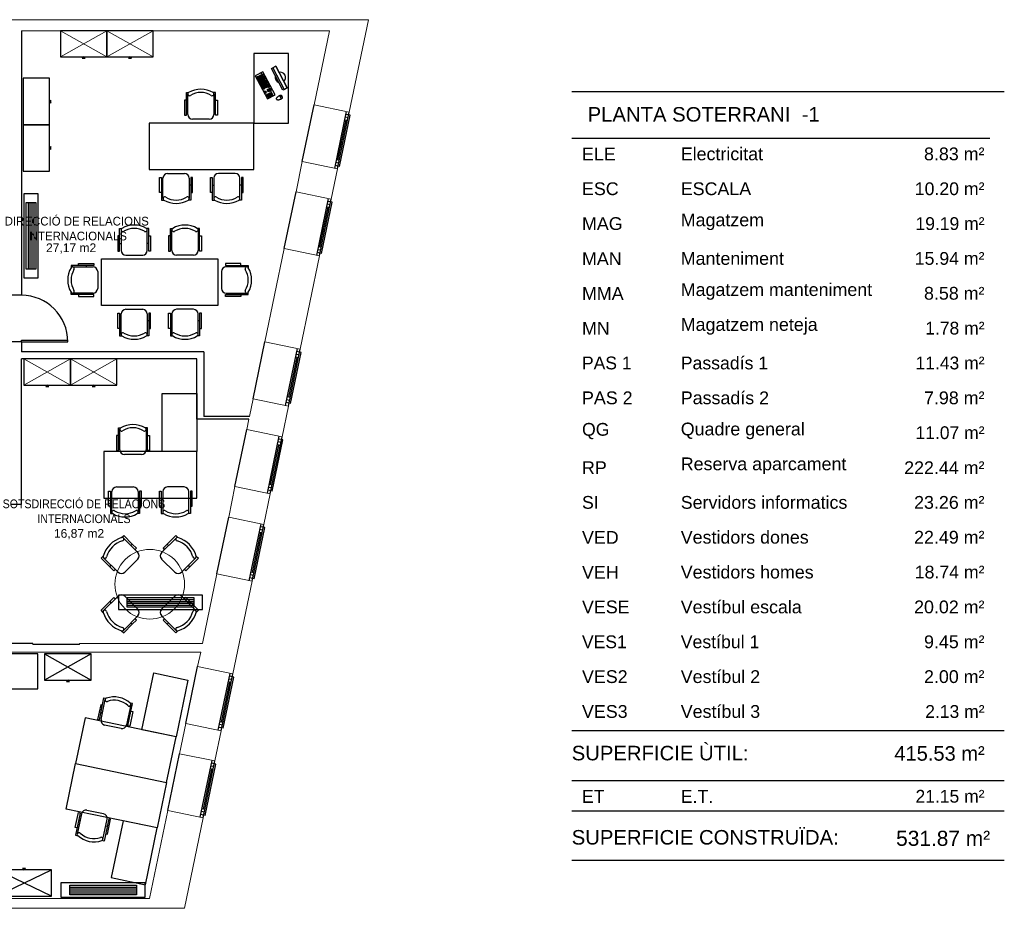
# Model space of a CAD drawing. Header units: metres. Extents: x -1 to 438, y -6 to 39.
# Tile 7 of 7: x 421 to 438, y 13 to 28. Entities that reach past the tile are written whole.
import ezdxf

# ---------------------------------------------------------------- set-up
doc = ezdxf.new("R2010")
doc.units = ezdxf.units.M
doc.linetypes.add('CONTINUA', pattern=[0])
for name, color, linetype, lineweight in [('INS P1  CLIMATITZACIO', 7, 'CONTINUA', 25), ('P1 MOBLES ACTUAL', 7, 'CONTINUA', 25), ('P1 MURS ACTUAL', 7, 'CONTINUA', 25), ('P1 TEXT ACTUAL', 7, 'CONTINUA', 25), ('PS-1 RESUM LOCALS', 7, 'CONTINUA', 25)]:
    doc.layers.add(name, color=color, linetype=linetype, lineweight=lineweight)
doc.styles.add('ARIAL', font='arial.ttf')

msp = doc.modelspace()

# ---------------------------------------------------------------- linework, layer by layer
at = {"layer": 'INS P1  CLIMATITZACIO', "color": 180, "transparency": 33554687}
for p, q in [((421.622, 25.103), (421.622, 23.953)), ((421.654, 25.103), (421.654, 23.953)), ((421.687, 25.103), (421.687, 23.953)), ((421.72, 25.103), (421.72, 23.953)), ((423.327, 18.267), (424.477, 18.267)), ((423.327, 18.234), (424.477, 18.234)), ((423.327, 18.201), (424.477, 18.201)), ((423.327, 18.168), (424.477, 18.168)), ((422.338, 13.314), (423.488, 13.314)), ((422.338, 13.282), (423.488, 13.282)), ((422.338, 13.249), (423.488, 13.249)), ((422.338, 13.216), (423.488, 13.216))]:
    msp.add_line(p, q, dxfattribs=at)
for points in [[(421.546, 25.253), (421.546, 23.803), (421.796, 23.803), (421.796, 25.253), (421.546, 25.253)], [(421.753, 25.103), (421.753, 23.953), (421.589, 23.953), (421.589, 25.103), (421.753, 25.103)], [(423.177, 18.093), (424.627, 18.093), (424.627, 18.343), (423.177, 18.343), (423.177, 18.093)], [(423.327, 18.3), (424.477, 18.3), (424.477, 18.136), (423.327, 18.136), (423.327, 18.3)], [(422.188, 13.14), (423.638, 13.14), (423.638, 13.39), (422.188, 13.39), (422.188, 13.14)], [(422.338, 13.347), (423.488, 13.347), (423.488, 13.183), (422.338, 13.183), (422.338, 13.347)]]:
    msp.add_lwpolyline(points, close=True, dxfattribs=at)
at = {"layer": 'P1 MOBLES ACTUAL', "linetype": 'CONTINUA', "lineweight": 13, "transparency": 33554687}
for p, q in [((422.177, 28.059), (422.977, 27.609)), ((422.977, 28.059), (422.177, 27.609)), ((422.977, 27.609), (423.777, 28.059)), ((423.777, 27.609), (422.977, 28.059)), ((421.551, 22.409), (422.351, 21.959)), ((422.351, 22.409), (421.551, 21.959)), ((422.351, 22.409), (423.151, 21.959)), ((423.151, 22.409), (422.351, 21.959))]:
    msp.add_line(p, q, dxfattribs=at)
at = {"layer": 'P1 MOBLES ACTUAL', "color": 180, "transparency": 33554687}
for p, q in [((425.631, 27.333), (425.84, 26.935)), ((425.95, 26.942), (425.98, 26.886)), ((425.965, 26.914), (425.969, 26.916)), ((425.982, 26.925), (425.97, 26.919)), ((425.984, 26.921), (425.972, 26.915)), ((425.985, 26.924), (425.996, 26.93))]:
    msp.add_line(p, q, dxfattribs=at)
at = {"layer": 'P1 MOBLES ACTUAL', "color": 180, "linetype": 'CONTINUA', "transparency": 33554687}
for p, q in [((424.373, 26.616), (424.373, 26.97)), ((424.823, 26.97), (424.823, 26.616)), ((424.347, 26.736), (424.373, 26.736)), ((424.85, 26.736), (424.823, 26.736)), ((424.743, 26.536), (424.453, 26.536)), ((423.945, 25.169), (423.945, 25.522)), ((424.025, 25.602), (424.315, 25.602)), ((424.395, 25.522), (424.395, 25.169)), ((424.819, 25.522), (424.819, 25.169)), ((425.189, 25.602), (424.899, 25.602)), ((425.269, 25.169), (425.269, 25.522)), ((423.918, 25.402), (423.945, 25.402)), ((424.422, 25.402), (424.395, 25.402)), ((424.792, 25.402), (424.819, 25.402)), ((425.296, 25.402), (425.269, 25.402)), ((423.225, 24.63), (423.225, 24.276)), ((423.675, 24.276), (423.675, 24.63)), ((424.099, 24.276), (424.099, 24.63)), ((424.549, 24.63), (424.549, 24.276)), ((423.198, 24.396), (423.225, 24.396)), ((423.702, 24.396), (423.675, 24.396)), ((424.072, 24.396), (424.099, 24.396)), ((424.576, 24.396), (424.549, 24.396)), ((423.305, 24.196), (423.595, 24.196)), ((424.469, 24.196), (424.179, 24.196)), ((422.387, 23.992), (422.74, 23.992)), ((422.62, 24.018), (422.62, 23.992)), ((422.82, 23.912), (422.82, 23.622)), ((424.954, 23.912), (424.954, 23.622)), ((425.387, 23.992), (425.034, 23.992)), ((425.154, 24.018), (425.154, 23.992)), ((422.74, 23.542), (422.387, 23.542)), ((422.62, 23.515), (422.62, 23.542)), ((425.034, 23.542), (425.387, 23.542)), ((425.154, 23.515), (425.154, 23.542)), ((423.305, 23.262), (423.595, 23.262)), ((424.469, 23.262), (424.179, 23.262)), ((423.198, 23.062), (423.225, 23.062)), ((423.225, 22.829), (423.225, 23.182)), ((423.675, 23.182), (423.675, 22.829)), ((423.702, 23.062), (423.675, 23.062)), ((424.072, 23.062), (424.099, 23.062)), ((424.099, 23.182), (424.099, 22.829)), ((424.549, 22.829), (424.549, 23.182)), ((424.576, 23.062), (424.549, 23.062)), ((423.203, 20.843), (423.203, 21.196)), ((423.653, 21.196), (423.653, 20.843)), ((423.176, 20.963), (423.203, 20.963)), ((423.68, 20.963), (423.653, 20.963)), ((423.573, 20.763), (423.283, 20.763)), ((423.146, 20.203), (423.436, 20.203)), ((424.31, 20.203), (424.02, 20.203)), ((423.066, 19.769), (423.066, 20.123)), ((423.516, 20.123), (423.516, 19.769)), ((423.94, 20.123), (423.94, 19.769)), ((424.39, 19.769), (424.39, 20.123)), ((423.039, 20.003), (423.066, 20.003)), ((423.543, 20.003), (423.516, 20.003)), ((423.913, 20.003), (423.94, 20.003)), ((424.417, 20.003), (424.39, 20.003)), ((423.262, 19.324), (423.512, 19.074)), ((423.416, 19.219), (423.392, 19.194)), ((423.922, 19.074), (424.172, 19.324)), ((424.017, 19.219), (424.042, 19.194)), ((423.95, 19.145), (423.968, 19.127)), ((423.173, 18.734), (422.923, 18.984)), ((423.028, 18.83), (423.052, 18.855)), ((423.512, 18.961), (423.286, 18.734)), ((424.148, 18.734), (423.922, 18.961)), ((424.511, 18.984), (424.261, 18.734)), ((424.406, 18.83), (424.382, 18.855)), ((423.102, 18.763), (423.12, 18.78)), ((422.923, 18.075), (423.173, 18.324)), ((423.286, 18.324), (423.512, 18.098)), ((423.922, 18.098), (424.148, 18.324)), ((424.261, 18.324), (424.511, 18.075)), ((423.028, 18.229), (423.052, 18.204)), ((424.332, 18.296), (424.314, 18.278)), ((424.406, 18.229), (424.382, 18.204)), ((423.512, 17.985), (423.262, 17.735)), ((424.172, 17.735), (423.922, 17.985)), ((423.416, 17.84), (423.392, 17.865)), ((423.484, 17.914), (423.466, 17.932)), ((424.017, 17.84), (424.042, 17.865)), ((421.907, 17.329), (422.707, 16.879)), ((422.707, 17.329), (421.907, 16.879)), ((422.878, 16.199), (422.95, 16.545)), ((423.39, 16.454), (423.318, 16.108)), ((422.876, 16.322), (422.902, 16.317)), ((423.369, 16.22), (423.343, 16.225)), ((423.224, 16.046), (422.94, 16.105)), ((422.92, 14.577), (422.636, 14.636)), ((422.541, 14.574), (422.469, 14.228)), ((422.49, 14.462), (422.517, 14.456)), ((422.91, 14.136), (422.982, 14.482)), ((422.983, 14.36), (422.957, 14.365))]:
    msp.add_line(p, q, dxfattribs=at)
at = {"layer": 'P1 MOBLES ACTUAL', "transparency": 33554687}
for p, q in [((422.024, 13.159), (421.082, 13.609)), ((421.082, 13.159), (422.024, 13.609))]:
    msp.add_line(p, q, dxfattribs=at)
at = {"layer": 'P1 MOBLES ACTUAL', "color": 180, "linetype": 'CONTINUA', "transparency": 33554687}
for points in [[(422.177, 27.609), (422.977, 27.609), (422.977, 28.059), (422.177, 28.059), (422.177, 27.609)], [(422.977, 27.609), (423.777, 27.609), (423.777, 28.059), (422.977, 28.059), (422.977, 27.609)], [(422.577, 27.609), (422.552, 27.584), (422.602, 27.584), (422.577, 27.609)], [(423.377, 27.609), (423.352, 27.584), (423.402, 27.584), (423.377, 27.609)], [(421.989, 26.439), (421.989, 27.239), (421.539, 27.239), (421.539, 26.439), (421.989, 26.439)], [(421.989, 26.839), (422.014, 26.814), (422.014, 26.864), (421.989, 26.839)], [(421.989, 25.639), (421.989, 26.439), (421.539, 26.439), (421.539, 25.639), (421.989, 25.639)], [(421.989, 26.039), (422.014, 26.014), (422.014, 26.064), (421.989, 26.039)], [(421.551, 21.959), (422.351, 21.959), (422.351, 22.409), (421.551, 22.409), (421.551, 21.959)], [(422.351, 21.959), (423.151, 21.959), (423.151, 22.409), (422.351, 22.409), (422.351, 21.959)], [(421.951, 21.959), (421.926, 21.934), (421.976, 21.934), (421.951, 21.959)], [(422.751, 21.959), (422.726, 21.934), (422.776, 21.934), (422.751, 21.959)], [(423.928, 21.813), (424.528, 21.813), (424.528, 20.813), (423.928, 20.813), (423.928, 21.813)], [(424.528, 20.813), (422.928, 20.813), (422.928, 20.013), (424.528, 20.013), (424.528, 20.813)], [(421.789, 16.729), (421.789, 17.329), (420.789, 17.329), (420.789, 16.729), (421.789, 16.729)], [(421.907, 16.879), (422.707, 16.879), (422.707, 17.329), (421.907, 17.329), (421.907, 16.879)], [(423.785, 17.002), (424.372, 16.88), (424.169, 15.901), (423.582, 16.023), (423.785, 17.002)], [(422.307, 16.879), (422.282, 16.854), (422.332, 16.854), (422.307, 16.879)], [(424.169, 15.901), (422.602, 16.226), (422.44, 15.442), (424.007, 15.118), (424.169, 15.901)], [(423.844, 14.334), (422.278, 14.659), (422.44, 15.442), (424.007, 15.118), (423.844, 14.334)], [(423.054, 13.477), (423.642, 13.355), (423.844, 14.334), (423.257, 14.456), (423.054, 13.477)], [(422.024, 13.609), (421.082, 13.609), (421.082, 13.159), (422.024, 13.159), (422.024, 13.609)], [(421.553, 13.609), (421.578, 13.634), (421.528, 13.634), (421.553, 13.609)]]:
    msp.add_lwpolyline(points, close=True, dxfattribs=at)
at = {"layer": 'P1 MOBLES ACTUAL', "transparency": 33554687}
for points in [[(425.507, 26.469), (426.107, 26.469), (426.107, 27.669), (425.507, 27.669), (425.507, 26.469)], [(423.707, 25.669), (425.507, 25.669), (425.507, 26.469), (423.707, 26.469), (423.707, 25.669)], [(424.887, 23.329), (422.887, 23.329), (422.887, 24.129), (424.887, 24.129), (424.887, 23.329)]]:
    msp.add_lwpolyline(points, close=True, dxfattribs=at)
at = {"layer": 'P1 MOBLES ACTUAL', "color": 180, "transparency": 33554687}
for points in [[(425.742, 26.884), (425.875, 26.953), (425.666, 27.352), (425.533, 27.282), (425.742, 26.884)], [(425.667, 27.315), (425.672, 27.305), (425.662, 27.299), (425.657, 27.31), (425.667, 27.315)], [(426.081, 27.075), (426.01, 27.038), (425.815, 27.41), (425.886, 27.447), (426.081, 27.075)], [(426.029, 27.047), (426.081, 27.075), (425.886, 27.447), (425.834, 27.419), (426.029, 27.047)], [(425.574, 27.268), (425.584, 27.248), (425.574, 27.243), (425.563, 27.262), (425.574, 27.268)], [(425.586, 27.243), (425.592, 27.233), (425.581, 27.228), (425.576, 27.238), (425.586, 27.243)], [(425.59, 27.274), (425.595, 27.264), (425.585, 27.259), (425.579, 27.269), (425.59, 27.274)], [(425.594, 27.229), (425.599, 27.219), (425.589, 27.214), (425.584, 27.224), (425.594, 27.229)], [(425.597, 27.26), (425.602, 27.25), (425.592, 27.245), (425.587, 27.255), (425.597, 27.26)], [(425.601, 27.215), (425.635, 27.15), (425.625, 27.145), (425.591, 27.21), (425.601, 27.215)], [(425.605, 27.246), (425.61, 27.236), (425.6, 27.23), (425.594, 27.241), (425.605, 27.246)], [(425.605, 27.283), (425.615, 27.263), (425.605, 27.258), (425.595, 27.277), (425.605, 27.283)], [(425.612, 27.232), (425.617, 27.221), (425.607, 27.216), (425.602, 27.226), (425.612, 27.232)], [(425.62, 27.217), (425.625, 27.207), (425.615, 27.202), (425.609, 27.212), (425.62, 27.217)], [(425.62, 27.291), (425.631, 27.271), (425.62, 27.266), (425.61, 27.285), (425.62, 27.291)], [(425.621, 27.253), (425.626, 27.243), (425.616, 27.237), (425.61, 27.248), (425.621, 27.253)], [(425.627, 27.203), (425.632, 27.193), (425.622, 27.187), (425.617, 27.198), (425.627, 27.203)], [(425.628, 27.239), (425.633, 27.228), (425.623, 27.223), (425.618, 27.233), (425.628, 27.239)], [(425.632, 27.269), (425.637, 27.258), (425.627, 27.253), (425.622, 27.263), (425.632, 27.269)], [(425.635, 27.189), (425.64, 27.179), (425.63, 27.173), (425.624, 27.183), (425.635, 27.189)], [(425.636, 27.224), (425.641, 27.214), (425.631, 27.209), (425.625, 27.219), (425.636, 27.224)], [(425.636, 27.299), (425.641, 27.288), (425.631, 27.283), (425.626, 27.293), (425.636, 27.299)], [(425.637, 27.146), (425.648, 27.127), (425.637, 27.121), (425.627, 27.141), (425.637, 27.146)], [(425.639, 27.254), (425.645, 27.244), (425.635, 27.239), (425.629, 27.249), (425.639, 27.254)], [(425.642, 27.174), (425.647, 27.164), (425.637, 27.159), (425.632, 27.169), (425.642, 27.174)], [(425.643, 27.284), (425.649, 27.274), (425.638, 27.269), (425.633, 27.279), (425.643, 27.284)], [(425.643, 27.21), (425.648, 27.2), (425.638, 27.194), (425.633, 27.205), (425.643, 27.21)], [(425.647, 27.24), (425.652, 27.23), (425.642, 27.224), (425.637, 27.235), (425.647, 27.24)], [(425.65, 27.16), (425.655, 27.15), (425.645, 27.145), (425.639, 27.155), (425.65, 27.16)], [(425.651, 27.196), (425.656, 27.186), (425.646, 27.18), (425.64, 27.19), (425.651, 27.196)], [(425.651, 27.27), (425.656, 27.26), (425.646, 27.255), (425.641, 27.265), (425.651, 27.27)], [(425.654, 27.226), (425.66, 27.216), (425.65, 27.21), (425.644, 27.22), (425.654, 27.226)], [(425.657, 27.146), (425.662, 27.136), (425.652, 27.13), (425.647, 27.141), (425.657, 27.146)], [(425.658, 27.256), (425.664, 27.246), (425.653, 27.24), (425.648, 27.25), (425.658, 27.256)], [(425.658, 27.181), (425.663, 27.171), (425.653, 27.166), (425.648, 27.176), (425.658, 27.181)], [(425.662, 27.211), (425.667, 27.201), (425.657, 27.196), (425.652, 27.206), (425.662, 27.211)], [(425.665, 27.132), (425.67, 27.121), (425.66, 27.116), (425.654, 27.126), (425.665, 27.132)], [(425.666, 27.167), (425.671, 27.157), (425.661, 27.152), (425.655, 27.162), (425.666, 27.167)], [(425.666, 27.242), (425.671, 27.231), (425.661, 27.226), (425.656, 27.236), (425.666, 27.242)], [(425.669, 27.197), (425.675, 27.187), (425.665, 27.182), (425.659, 27.192), (425.669, 27.197)], [(425.673, 27.227), (425.679, 27.217), (425.668, 27.212), (425.663, 27.222), (425.673, 27.227)], [(425.673, 27.153), (425.678, 27.143), (425.668, 27.137), (425.663, 27.148), (425.673, 27.153)], [(425.677, 27.183), (425.682, 27.173), (425.672, 27.167), (425.667, 27.178), (425.677, 27.183)], [(425.68, 27.139), (425.686, 27.128), (425.676, 27.123), (425.67, 27.133), (425.68, 27.139)], [(425.681, 27.287), (425.687, 27.277), (425.676, 27.272), (425.671, 27.282), (425.681, 27.287)], [(425.681, 27.213), (425.686, 27.203), (425.676, 27.197), (425.671, 27.208), (425.681, 27.213)], [(425.684, 27.169), (425.69, 27.158), (425.679, 27.153), (425.674, 27.163), (425.684, 27.169)], [(425.688, 27.199), (425.694, 27.188), (425.683, 27.183), (425.678, 27.193), (425.688, 27.199)], [(425.689, 27.273), (425.694, 27.263), (425.684, 27.258), (425.679, 27.268), (425.689, 27.273)], [(425.692, 27.154), (425.697, 27.144), (425.687, 27.139), (425.682, 27.149), (425.692, 27.154)], [(425.696, 27.184), (425.701, 27.174), (425.691, 27.169), (425.685, 27.179), (425.696, 27.184)], [(425.696, 27.259), (425.702, 27.249), (425.691, 27.243), (425.686, 27.253), (425.696, 27.259)], [(425.699, 27.14), (425.705, 27.13), (425.694, 27.124), (425.689, 27.135), (425.699, 27.14)], [(425.704, 27.245), (425.709, 27.234), (425.699, 27.229), (425.693, 27.239), (425.704, 27.245)], [(425.703, 27.17), (425.709, 27.16), (425.698, 27.155), (425.693, 27.165), (425.703, 27.17)], [(425.711, 27.156), (425.716, 27.146), (425.706, 27.14), (425.7, 27.15), (425.711, 27.156)], [(425.717, 27.22), (425.722, 27.209), (425.712, 27.204), (425.707, 27.214), (425.717, 27.22)], [(425.718, 27.142), (425.724, 27.131), (425.713, 27.126), (425.708, 27.136), (425.718, 27.142)], [(425.724, 27.205), (425.73, 27.195), (425.719, 27.19), (425.714, 27.2), (425.724, 27.205)], [(425.732, 27.191), (425.737, 27.181), (425.727, 27.175), (425.722, 27.186), (425.732, 27.191)], [(425.739, 27.177), (425.745, 27.166), (425.734, 27.161), (425.729, 27.171), (425.739, 27.177)], [(425.753, 27.151), (425.758, 27.141), (425.748, 27.136), (425.742, 27.146), (425.753, 27.151)], [(425.76, 27.137), (425.765, 27.127), (425.755, 27.122), (425.75, 27.132), (425.76, 27.137)], [(425.65, 27.123), (425.66, 27.103), (425.65, 27.098), (425.639, 27.117), (425.65, 27.123)], [(425.662, 27.099), (425.672, 27.08), (425.662, 27.074), (425.652, 27.094), (425.662, 27.099)], [(425.672, 27.117), (425.677, 27.107), (425.667, 27.102), (425.662, 27.112), (425.672, 27.117)], [(425.674, 27.076), (425.684, 27.056), (425.674, 27.051), (425.664, 27.07), (425.674, 27.076)], [(425.7, 27.064), (425.679, 27.103), (425.669, 27.098), (425.69, 27.059), (425.7, 27.064)], [(425.688, 27.124), (425.693, 27.114), (425.683, 27.109), (425.678, 27.119), (425.688, 27.124)], [(425.695, 27.11), (425.701, 27.1), (425.691, 27.094), (425.685, 27.105), (425.695, 27.11)], [(425.701, 27.025), (425.706, 27.015), (425.696, 27.01), (425.691, 27.02), (425.701, 27.025)], [(425.703, 27.096), (425.708, 27.086), (425.698, 27.08), (425.693, 27.09), (425.703, 27.096)], [(425.707, 27.126), (425.712, 27.116), (425.702, 27.11), (425.697, 27.12), (425.707, 27.126)], [(425.708, 27.011), (425.714, 27.001), (425.703, 26.995), (425.698, 27.005), (425.708, 27.011)], [(425.722, 27.097), (425.731, 27.08), (425.705, 27.067), (425.7, 27.076), (425.716, 27.084), (425.712, 27.092), (425.722, 27.097)], [(425.714, 27.111), (425.72, 27.101), (425.709, 27.096), (425.704, 27.106), (425.714, 27.111)], [(425.716, 26.997), (425.721, 26.986), (425.711, 26.981), (425.706, 26.991), (425.716, 26.997)], [(425.724, 27.019), (425.729, 27.009), (425.719, 27.003), (425.713, 27.014), (425.724, 27.019)], [(425.726, 27.127), (425.731, 27.117), (425.721, 27.112), (425.715, 27.122), (425.726, 27.127)], [(425.733, 27.113), (425.746, 27.088), (425.736, 27.083), (425.723, 27.108), (425.733, 27.113)], [(425.747, 27.049), (425.752, 27.039), (425.742, 27.034), (425.737, 27.044), (425.747, 27.049)], [(425.75, 26.969), (425.755, 26.959), (425.745, 26.953), (425.74, 26.964), (425.75, 26.969)], [(425.754, 27.035), (425.76, 27.025), (425.75, 27.019), (425.744, 27.03), (425.754, 27.035)], [(425.762, 27.057), (425.768, 27.047), (425.757, 27.042), (425.752, 27.052), (425.762, 27.057)], [(425.762, 27.021), (425.767, 27.011), (425.757, 27.005), (425.752, 27.015), (425.762, 27.021)], [(425.765, 26.977), (425.771, 26.967), (425.76, 26.961), (425.755, 26.972), (425.765, 26.977)], [(425.768, 27.123), (425.773, 27.113), (425.763, 27.107), (425.757, 27.117), (425.768, 27.123)], [(425.77, 27.043), (425.775, 27.033), (425.765, 27.028), (425.76, 27.038), (425.77, 27.043)], [(425.773, 26.963), (425.778, 26.953), (425.768, 26.947), (425.762, 26.957), (425.773, 26.963)], [(425.775, 27.109), (425.78, 27.098), (425.77, 27.093), (425.765, 27.103), (425.775, 27.109)], [(425.777, 27.029), (425.783, 27.019), (425.772, 27.013), (425.767, 27.023), (425.777, 27.029)], [(425.781, 26.985), (425.786, 26.975), (425.776, 26.97), (425.77, 26.98), (425.781, 26.985)], [(425.788, 26.971), (425.793, 26.961), (425.783, 26.955), (425.778, 26.965), (425.788, 26.971)], [(425.793, 27.074), (425.799, 27.063), (425.788, 27.058), (425.783, 27.068), (425.793, 27.074)], [(425.796, 26.993), (425.801, 26.983), (425.791, 26.978), (425.786, 26.988), (425.796, 26.993)], [(425.801, 27.059), (425.806, 27.049), (425.796, 27.044), (425.791, 27.054), (425.801, 27.059)], [(425.803, 26.979), (425.809, 26.969), (425.799, 26.963), (425.793, 26.974), (425.803, 26.979)], [(425.808, 27.045), (425.814, 27.035), (425.803, 27.029), (425.798, 27.04), (425.808, 27.045)], [(425.811, 26.965), (425.816, 26.954), (425.806, 26.949), (425.801, 26.959), (425.811, 26.965)], [(425.734, 26.961), (425.747, 26.936), (425.737, 26.931), (425.724, 26.956), (425.734, 26.961)], [(425.749, 26.932), (425.755, 26.922), (425.745, 26.917), (425.739, 26.927), (425.749, 26.932)], [(425.757, 26.955), (425.763, 26.944), (425.752, 26.939), (425.747, 26.949), (425.757, 26.955)], [(425.772, 26.926), (425.778, 26.916), (425.752, 26.902), (425.747, 26.913), (425.772, 26.926)], [(425.765, 26.94), (425.77, 26.93), (425.76, 26.925), (425.755, 26.935), (425.765, 26.94)], [(425.78, 26.948), (425.786, 26.938), (425.775, 26.933), (425.77, 26.943), (425.78, 26.948)], [(425.803, 26.942), (425.808, 26.932), (425.783, 26.919), (425.777, 26.929), (425.803, 26.942)], [(425.796, 26.957), (425.801, 26.946), (425.791, 26.941), (425.785, 26.951), (425.796, 26.957)], [(425.818, 26.95), (425.824, 26.94), (425.814, 26.935), (425.808, 26.945), (425.818, 26.95)]]:
    msp.add_lwpolyline(points, close=True, dxfattribs=at)
at = {"layer": 'P1 MOBLES ACTUAL', "color": 180, "linetype": 'CONTINUA', "transparency": 33554687}
for points in [[(424.347, 26.865), (424.316, 26.865), (424.316, 26.605), (424.347, 26.605), (424.347, 26.995), (424.387, 26.995)], [(424.85, 26.865), (424.881, 26.865), (424.881, 26.605), (424.85, 26.605), (424.85, 26.995), (424.81, 26.995)], [(423.918, 25.274), (423.887, 25.274), (423.887, 25.534), (423.918, 25.534), (423.918, 25.144), (423.958, 25.144)], [(424.422, 25.274), (424.452, 25.274), (424.452, 25.534), (424.422, 25.534), (424.422, 25.144), (424.382, 25.144)], [(424.792, 25.274), (424.762, 25.274), (424.762, 25.534), (424.792, 25.534), (424.792, 25.144), (424.832, 25.144)], [(425.296, 25.274), (425.326, 25.274), (425.326, 25.534), (425.296, 25.534), (425.296, 25.144), (425.256, 25.144)], [(423.198, 24.525), (423.167, 24.525), (423.167, 24.265), (423.198, 24.265), (423.198, 24.655), (423.238, 24.655)], [(423.702, 24.525), (423.732, 24.525), (423.732, 24.265), (423.702, 24.265), (423.702, 24.655), (423.662, 24.655)], [(424.072, 24.525), (424.042, 24.525), (424.042, 24.265), (424.072, 24.265), (424.072, 24.655), (424.112, 24.655)], [(424.576, 24.525), (424.606, 24.525), (424.606, 24.265), (424.576, 24.265), (424.576, 24.655), (424.536, 24.655)], [(422.491, 24.018), (422.491, 24.049), (422.751, 24.049), (422.751, 24.018), (422.361, 24.018), (422.361, 23.978)], [(425.283, 24.018), (425.283, 24.049), (425.023, 24.049), (425.023, 24.018), (425.413, 24.018), (425.413, 23.978)], [(422.491, 23.515), (422.491, 23.484), (422.751, 23.484), (422.751, 23.515), (422.361, 23.515), (422.361, 23.555)], [(425.283, 23.515), (425.283, 23.484), (425.023, 23.484), (425.023, 23.515), (425.413, 23.515), (425.413, 23.555)], [(423.198, 22.934), (423.167, 22.934), (423.167, 23.194), (423.198, 23.194), (423.198, 22.804), (423.238, 22.804)], [(423.702, 22.934), (423.732, 22.934), (423.732, 23.194), (423.702, 23.194), (423.702, 22.804), (423.662, 22.804)], [(424.072, 22.934), (424.042, 22.934), (424.042, 23.194), (424.072, 23.194), (424.072, 22.804), (424.112, 22.804)], [(424.576, 22.934), (424.606, 22.934), (424.606, 23.194), (424.576, 23.194), (424.576, 22.804), (424.536, 22.804)], [(423.176, 21.091), (423.146, 21.091), (423.146, 20.831), (423.176, 20.831), (423.176, 21.221), (423.216, 21.221)], [(423.68, 21.091), (423.711, 21.091), (423.711, 20.831), (423.68, 20.831), (423.68, 21.221), (423.64, 21.221)], [(423.039, 19.874), (423.009, 19.874), (423.009, 20.134), (423.039, 20.134), (423.039, 19.744), (423.079, 19.744)], [(423.543, 19.874), (423.574, 19.874), (423.574, 20.134), (423.543, 20.134), (423.543, 19.744), (423.503, 19.744)], [(423.913, 19.874), (423.883, 19.874), (423.883, 20.134), (423.913, 20.134), (423.913, 19.744), (423.954, 19.744)], [(424.417, 19.874), (424.448, 19.874), (424.448, 20.134), (424.417, 20.134), (424.417, 19.744), (424.377, 19.744)], [(423.232, 19.332), (423.268, 19.367), (423.416, 19.219), (423.487, 19.148), (423.462, 19.123)], [(424.202, 19.332), (424.166, 19.367), (424.017, 19.219), (423.947, 19.148), (423.972, 19.123)], [(422.915, 19.014), (422.879, 18.978), (423.028, 18.83), (423.098, 18.759), (423.123, 18.784)], [(424.519, 19.014), (424.555, 18.978), (424.406, 18.83), (424.336, 18.759), (424.311, 18.784)], [(422.915, 18.045), (422.879, 18.08), (423.028, 18.229), (423.098, 18.3), (423.123, 18.275)], [(424.519, 18.045), (424.555, 18.08), (424.406, 18.229), (424.336, 18.3), (424.311, 18.275)], [(423.232, 17.727), (423.268, 17.692), (423.416, 17.84), (423.487, 17.911), (423.462, 17.936)], [(424.202, 17.727), (424.166, 17.692), (424.017, 17.84), (423.947, 17.911), (423.972, 17.936)], [(422.902, 16.448), (422.872, 16.454), (422.819, 16.2), (422.849, 16.194), (422.928, 16.575), (422.968, 16.567)], [(423.395, 16.346), (423.425, 16.34), (423.372, 16.085), (423.342, 16.091), (423.422, 16.473), (423.382, 16.481)], [(422.464, 14.336), (422.434, 14.342), (422.487, 14.597), (422.517, 14.59), (422.438, 14.208), (422.477, 14.2)], [(422.957, 14.234), (422.987, 14.227), (423.04, 14.482), (423.01, 14.488), (422.931, 14.106), (422.892, 14.114)]]:
    msp.add_lwpolyline(points, dxfattribs=at)
at = {"layer": 'P1 MOBLES ACTUAL', "color": 180, "transparency": 33554687}
for points in [[(425.899, 26.879), (425.898, 26.883), (425.899, 26.887), (425.9, 26.891), (425.901, 26.895), (425.902, 26.899), (425.904, 26.902), (425.906, 26.906), (425.909, 26.909), (425.912, 26.913), (425.915, 26.916), (425.918, 26.919), (425.921, 26.922), (425.924, 26.925), (425.927, 26.927), (425.93, 26.929), (425.933, 26.931), (425.936, 26.933), (425.938, 26.935), (425.94, 26.937), (425.943, 26.938), (425.945, 26.939), (425.947, 26.941), (425.949, 26.942), (425.952, 26.943), (425.954, 26.944), (425.957, 26.945), (425.959, 26.947), (425.962, 26.948), (425.965, 26.949), (425.967, 26.95), (425.97, 26.95), (425.972, 26.951), (425.974, 26.951), (425.976, 26.951), (425.979, 26.95), (425.981, 26.949), (425.984, 26.946), (425.987, 26.942), (425.991, 26.937), (425.996, 26.93)], [(425.899, 26.879), (425.902, 26.877), (425.905, 26.875), (425.909, 26.873), (425.913, 26.872), (425.917, 26.871), (425.921, 26.87), (425.925, 26.87), (425.929, 26.87), (425.934, 26.87), (425.938, 26.871), (425.942, 26.872), (425.947, 26.873), (425.951, 26.874), (425.954, 26.875), (425.958, 26.876), (425.961, 26.878), (425.964, 26.879), (425.967, 26.88), (425.97, 26.881), (425.972, 26.882), (425.974, 26.883), (425.977, 26.884), (425.979, 26.885), (425.981, 26.886), (425.984, 26.888), (425.986, 26.889), (425.989, 26.891), (425.991, 26.892), (425.993, 26.894), (425.996, 26.895), (425.998, 26.897), (426, 26.899), (426.001, 26.9), (426.002, 26.902), (426.003, 26.904), (426.003, 26.907), (426.002, 26.911), (426.001, 26.916), (425.999, 26.922), (425.996, 26.93)]]:
    msp.add_lwpolyline(points, dxfattribs=at)
for centre, radius, start, end in [((425.968, 27.253), 0.09, 308.8468, 106.4857), ((425.968, 27.253), 0.09, 161.6925, 253.64), ((425.971, 26.917), 0.00212, 117.6462, 297.6662), ((425.983, 26.923), 0.00212, 297.6662, 117.6863)]:
    msp.add_arc(centre, radius, start, end, dxfattribs=at)
at = {"layer": 'P1 MOBLES ACTUAL', "color": 180, "linetype": 'CONTINUA', "transparency": 33554687}
for centre, radius, start, end in [((424.403, 26.97), 0.03, 123.8288, 302.666), ((424.598, 26.634), 0.418, 59.5867, 120.4133), ((424.598, 26.656), 0.34, 58.2704, 121.7296), ((424.793, 26.97), 0.03, 237.334, 56.1712), ((424.453, 26.616), 0.08, 180, 270), ((424.743, 26.616), 0.08, 270, 0), ((424.025, 25.522), 0.08, 90, 180), ((424.315, 25.522), 0.08, 0, 90), ((424.899, 25.522), 0.08, 90, 180), ((425.189, 25.522), 0.08, 0, 90), ((423.975, 25.169), 0.03, 57.334, 236.1712), ((424.17, 25.504), 0.418, 239.5867, 300.4133), ((424.17, 25.483), 0.34, 238.2704, 301.7296), ((424.365, 25.169), 0.03, 303.8288, 122.666), ((424.849, 25.169), 0.03, 57.334, 236.1712), ((425.044, 25.504), 0.418, 239.5867, 300.4133), ((425.044, 25.483), 0.34, 238.2704, 301.7296), ((425.239, 25.169), 0.03, 303.8288, 122.666), ((423.255, 24.63), 0.03, 123.8288, 302.666), ((423.45, 24.294), 0.418, 59.5867, 120.4133), ((423.45, 24.316), 0.34, 58.2704, 121.7296), ((423.645, 24.63), 0.03, 237.334, 56.1712), ((424.129, 24.63), 0.03, 123.8288, 302.666), ((424.324, 24.294), 0.418, 59.5867, 120.4133), ((424.324, 24.316), 0.34, 58.2704, 121.7296), ((424.519, 24.63), 0.03, 237.334, 56.1712), ((423.305, 24.276), 0.08, 180, 270), ((423.595, 24.276), 0.08, 270, 0), ((424.179, 24.276), 0.08, 180, 270), ((424.469, 24.276), 0.08, 270, 0), ((422.722, 23.767), 0.418, 149.5867, 210.4133), ((422.386, 23.962), 0.03, 327.334, 146.1712), ((422.701, 23.767), 0.34, 148.2704, 211.7296), ((422.74, 23.912), 0.08, 0, 90), ((425.034, 23.912), 0.08, 90, 180), ((425.388, 23.962), 0.03, 33.8288, 212.666), ((425.073, 23.767), 0.34, 328.2704, 31.7296), ((425.052, 23.767), 0.418, 329.5867, 30.4133), ((422.386, 23.572), 0.03, 213.8288, 32.666), ((422.74, 23.622), 0.08, 270, 0), ((425.034, 23.622), 0.08, 180, 270), ((425.388, 23.572), 0.03, 147.334, 326.1712), ((423.305, 23.182), 0.08, 90, 180), ((423.595, 23.182), 0.08, 0, 90), ((424.179, 23.182), 0.08, 90, 180), ((424.469, 23.182), 0.08, 0, 90), ((423.255, 22.829), 0.03, 57.334, 236.1712), ((423.45, 23.164), 0.418, 239.5867, 300.4133), ((423.45, 23.143), 0.34, 238.2704, 301.7296), ((423.645, 22.829), 0.03, 303.8288, 122.666), ((424.129, 22.829), 0.03, 57.334, 236.1712), ((424.324, 23.164), 0.418, 239.5867, 300.4133), ((424.324, 23.143), 0.34, 238.2704, 301.7296), ((424.519, 22.829), 0.03, 303.8288, 122.666), ((423.233, 21.196), 0.03, 123.8288, 302.666), ((423.428, 20.861), 0.418, 59.5867, 120.4133), ((423.428, 20.882), 0.34, 58.2704, 121.7296), ((423.623, 21.196), 0.03, 237.334, 56.1712), ((423.283, 20.843), 0.08, 180, 270), ((423.573, 20.843), 0.08, 270, 0), ((423.146, 20.123), 0.08, 90, 180), ((423.436, 20.123), 0.08, 0, 90), ((424.02, 20.123), 0.08, 90, 180), ((424.31, 20.123), 0.08, 0, 90), ((423.096, 19.769), 0.03, 57.334, 236.1712), ((423.291, 20.105), 0.418, 239.5867, 300.4133), ((423.291, 20.083), 0.34, 238.2704, 301.7296), ((423.486, 19.769), 0.03, 303.8288, 122.666), ((423.97, 19.769), 0.03, 57.334, 236.1712), ((424.165, 20.105), 0.418, 239.5867, 300.4133), ((424.165, 20.083), 0.34, 238.2704, 301.7296), ((424.36, 19.769), 0.03, 303.8288, 122.666), ((423.371, 18.876), 0.476, 106.8933, 163.1067), ((423.241, 19.303), 0.03, 282.334, 106.1475), ((424.193, 19.303), 0.03, 73.8525, 257.666), ((424.063, 18.876), 0.476, 16.8933, 73.1067), ((423.353, 18.893), 0.395, 105.6158, 164.3842), ((424.081, 18.893), 0.395, 15.6158, 74.3842), ((422.944, 19.006), 0.03, 163.8525, 347.666), ((423.455, 19.017), 0.08, 315, 45), ((423.979, 19.017), 0.08, 135, 225), ((424.49, 19.006), 0.03, 192.334, 16.1475), ((423.229, 18.791), 0.08, 225, 315), ((424.205, 18.791), 0.08, 225, 315), ((423.229, 18.268), 0.08, 45, 135), ((424.205, 18.268), 0.08, 45, 135), ((422.944, 18.053), 0.03, 12.334, 196.1475), ((423.371, 18.183), 0.476, 196.8933, 253.1067), ((423.353, 18.166), 0.395, 195.6158, 254.3842), ((423.455, 18.042), 0.08, 315, 45), ((423.979, 18.042), 0.08, 135, 225), ((424.081, 18.166), 0.395, 285.6158, 344.3842), ((424.063, 18.183), 0.476, 286.8933, 343.1067), ((424.49, 18.053), 0.03, 343.8525, 167.666), ((423.241, 17.756), 0.03, 253.8525, 77.666), ((424.193, 17.756), 0.03, 102.334, 286.1475), ((422.979, 16.54), 0.03, 112.1206, 290.9578), ((423.102, 16.171), 0.418, 47.8785, 108.7051), ((423.106, 16.192), 0.34, 46.5622, 110.0214), ((423.361, 16.46), 0.03, 225.6258, 44.463), ((422.956, 16.183), 0.08, 168.2918, 258.2918), ((423.24, 16.124), 0.08, 258.2918, 348.2918), ((422.619, 14.558), 0.08, 78.2918, 168.2918), ((422.903, 14.499), 0.08, 348.2918, 78.2918), ((422.499, 14.221), 0.03, 45.6258, 224.463), ((422.758, 14.511), 0.418, 227.8785, 288.7051), ((422.753, 14.49), 0.34, 226.5622, 290.0214), ((422.88, 14.142), 0.03, 292.1206, 110.9578)]:
    msp.add_arc(centre, radius, start, end, dxfattribs=at)
at = {"layer": 'P1 MOBLES ACTUAL', "color": 180, "linetype": 'CONTINUA', "lineweight": 13, "transparency": 33554687}
for start, end in [(315, 135), (135, 315)]:
    msp.add_arc((423.717, 18.529), 0.6, start, end, dxfattribs=at)
at = {"layer": 'P1 MURS ACTUAL', "lineweight": 13, "transparency": 33554687}
for p, q in [((400.734, 28.248), (427.484, 28.248)), ((427.154, 26.658), (427.484, 28.248)), ((426.811, 28.059), (421.507, 28.059)), ((426.547, 26.784), (426.811, 28.059)), ((427.154, 26.658), (426.547, 26.784)), ((426.237, 25.286), (426.344, 25.805)), ((426.951, 25.679), (426.344, 25.805)), ((426.844, 25.16), (426.951, 25.679)), ((426.844, 25.16), (426.237, 25.286)), ((425.701, 22.701), (426.034, 24.307)), ((426.641, 24.181), (426.034, 24.307)), ((426.308, 22.575), (426.641, 24.181)), ((426.308, 22.575), (425.701, 22.701)), ((425.435, 21.419), (425.498, 21.722)), ((426.105, 21.596), (425.498, 21.722)), ((425.995, 21.067), (426.105, 21.596)), ((425.388, 21.193), (425.425, 21.369)), ((425.995, 21.067), (425.388, 21.193)), ((425.076, 19.685), (425.185, 20.214)), ((425.793, 20.088), (425.185, 20.214)), ((425.683, 19.559), (425.793, 20.088)), ((425.683, 19.559), (425.076, 19.685)), ((424.625, 17.509), (424.873, 18.706)), ((425.48, 18.58), (424.873, 18.706)), ((425.149, 16.984), (425.48, 18.58)), ((421.705, 17.489), (421.705, 17.509)), ((424.625, 17.509), (422.505, 17.509)), ((422.505, 17.489), (422.505, 17.509)), ((424.594, 17.359), (417.495, 17.359)), ((424.542, 17.11), (424.594, 17.359)), ((425.149, 16.984), (424.542, 17.11)), ((424.232, 15.611), (424.339, 16.13)), ((424.946, 16.005), (424.339, 16.13)), ((424.839, 15.486), (424.946, 16.005)), ((424.839, 15.486), (424.232, 15.611)), ((423.715, 13.119), (424.029, 14.632)), ((424.636, 14.506), (424.029, 14.632)), ((424.313, 12.949), (424.636, 14.506)), ((423.715, 13.119), (398.297, 13.119)), ((424.313, 12.949), (391.697, 12.949))]:
    msp.add_line(p, q, dxfattribs=at)
at = {"layer": 'P1 MURS ACTUAL', "transparency": 33554687}
for p, q in [((421.507, 28.059), (421.507, 23.503)), ((426.344, 25.805), (426.547, 26.784)), ((426.902, 25.689), (427.105, 26.668)), ((426.951, 25.679), (427.154, 26.658)), ((426.957, 25.831), (427.099, 26.516)), ((426.986, 25.723), (427.169, 26.604)), ((427.124, 26.511), (427.075, 26.521)), ((427.134, 26.56), (427.085, 26.57)), ((427.169, 26.604), (427.095, 26.619)), ((426.972, 25.777), (426.923, 25.787)), ((426.982, 25.826), (426.933, 25.836)), ((426.986, 25.723), (426.912, 25.738)), ((426.034, 24.307), (426.237, 25.286)), ((426.592, 24.191), (426.795, 25.17)), ((426.641, 24.181), (426.844, 25.16)), ((426.675, 24.225), (426.858, 25.106)), ((426.858, 25.106), (426.785, 25.121)), ((426.647, 24.333), (426.789, 25.018)), ((426.813, 25.013), (426.764, 25.023)), ((426.823, 25.062), (426.774, 25.072)), ((426.661, 24.279), (426.612, 24.289)), ((426.671, 24.328), (426.622, 24.338)), ((426.675, 24.225), (426.602, 24.24)), ((421.507, 23.503), (421.327, 23.503)), ((421.507, 22.703), (421.507, 22.733)), ((421.507, 22.733), (422.307, 22.733)), ((421.507, 22.703), (421.327, 22.703)), ((421.507, 22.703), (421.507, 22.529)), ((421.507, 22.703), (422.307, 22.703)), ((425.498, 21.722), (425.701, 22.701)), ((426.056, 21.606), (426.259, 22.585)), ((426.105, 21.596), (426.308, 22.575)), ((424.648, 22.529), (421.507, 22.529)), ((424.528, 22.409), (421.507, 22.409)), ((421.507, 19.9), (421.507, 22.409)), ((424.528, 21.369), (424.528, 22.409)), ((424.648, 22.529), (424.648, 21.419)), ((426.111, 21.748), (426.253, 22.433)), ((426.14, 21.64), (426.322, 22.521)), ((426.278, 22.428), (426.229, 22.438)), ((426.288, 22.477), (426.239, 22.487)), ((426.322, 22.521), (426.249, 22.536)), ((426.136, 21.743), (426.087, 21.753)), ((426.14, 21.64), (426.066, 21.655)), ((426.125, 21.694), (426.076, 21.704)), ((425.425, 21.369), (424.528, 21.369)), ((425.435, 21.419), (424.648, 21.419)), ((425.185, 20.214), (425.388, 21.193)), ((425.744, 20.098), (425.947, 21.077)), ((425.793, 20.088), (425.995, 21.067)), ((426.01, 21.013), (425.936, 21.028)), ((425.799, 20.24), (425.941, 20.925)), ((425.827, 20.132), (426.01, 21.013)), ((425.965, 20.92), (425.916, 20.93)), ((425.975, 20.969), (425.926, 20.979)), ((425.813, 20.186), (425.764, 20.196)), ((425.823, 20.235), (425.774, 20.245)), ((425.827, 20.132), (425.754, 20.147)), ((421.507, 19.9), (421.327, 19.9)), ((421.507, 19.9), (421.327, 19.9)), ((424.873, 18.706), (425.076, 19.685)), ((425.431, 18.59), (425.634, 19.569)), ((425.48, 18.58), (425.683, 19.559)), ((425.515, 18.624), (425.697, 19.505)), ((425.697, 19.505), (425.624, 19.52)), ((425.486, 18.732), (425.628, 19.417)), ((425.653, 19.412), (425.604, 19.422)), ((425.663, 19.461), (425.614, 19.471)), ((425.5, 18.678), (425.451, 18.688)), ((425.51, 18.727), (425.462, 18.737)), ((425.515, 18.624), (425.441, 18.639)), ((421.705, 17.509), (417.495, 17.509)), ((422.505, 17.489), (421.705, 17.489)), ((424.339, 16.13), (424.542, 17.11)), ((424.897, 16.015), (425.1, 16.994)), ((424.946, 16.005), (425.149, 16.984)), ((424.952, 16.156), (425.094, 16.842)), ((424.981, 16.048), (425.164, 16.93)), ((425.119, 16.837), (425.07, 16.847)), ((425.129, 16.886), (425.08, 16.896)), ((425.164, 16.93), (425.09, 16.945)), ((424.967, 16.102), (424.918, 16.113)), ((424.977, 16.151), (424.928, 16.162)), ((424.981, 16.048), (424.908, 16.064)), ((424.029, 14.632), (424.232, 15.611)), ((424.587, 14.517), (424.79, 15.496)), ((424.636, 14.506), (424.839, 15.486)), ((424.67, 14.55), (424.853, 15.432)), ((424.853, 15.432), (424.78, 15.447)), ((424.642, 14.658), (424.784, 15.344)), ((424.808, 15.339), (424.759, 15.349)), ((424.819, 15.388), (424.77, 15.398)), ((424.656, 14.604), (424.607, 14.614)), ((424.666, 14.653), (424.617, 14.663)), ((424.67, 14.55), (424.597, 14.565))]:
    msp.add_line(p, q, dxfattribs=at)
msp.add_arc((421.507, 22.703), 0.8, 0, 90, dxfattribs=at)
at = {"layer": 'PS-1 RESUM LOCALS', "color": 7, "linetype": 'CONTINUA', "lineweight": 25, "transparency": 33554687}
for p, q in [((438.434, 27.009), (430.984, 27.009)), ((430.984, 26.209), (438.184, 26.209)), ((430.984, 16.009), (438.434, 16.009)), ((430.984, 15.148), (438.434, 15.148)), ((430.984, 14.629), (438.434, 14.629)), ((430.984, 13.779), (438.434, 13.779))]:
    msp.add_line(p, q, dxfattribs=at)

# ---------------------------------------------------------------- texts
at = {"layer": 'P1 TEXT ACTUAL', "linetype": 'CONTINUA', "transparency": 33554687, "char_height": 0.15, "attachment_point": 2, "line_spacing_factor": 1.024096, "style": 'ARIAL'}
for s, insert, width in [('\\A1;{\\fArial|i0|b0;\\H0.150000;\\W0.939206;\\C180;DIRECCIÓ DE RELACIONS }\\P{\\fArial|i0|b0;\\H0.150000;\\W0.939206;\\C180;INTERNACIONALS}\\P', (422.46, 24.855), 2.61344), ('\\A1;{\\fArial|i0|b0;\\H0.150000;\\W0.871636;\\C180;SOTSDIRECCIÓ DE RELACIONS }\\P{\\fArial|i0|b0;\\H0.150000;\\W0.871636;\\C180;INTERNACIONALS}\\P', (422.584, 19.988), 2.92223)]:
    msp.add_mtext(s, dxfattribs=dict(at, insert=insert, width=width))
at = {"layer": 'P1 TEXT ACTUAL', "transparency": 33554687, "char_height": 0.15, "width": 0.95166, "attachment_point": 8, "style": 'ARIAL'}
for s, insert in [('\\W0.99;27,17 m2', (422.363, 24.219)), ('\\W0.99;16,87 m2', (422.499, 19.301))]:
    msp.add_mtext(s, dxfattribs=dict(at, insert=insert))
at = {"layer": 'PS-1 RESUM LOCALS', "color": 7, "linetype": 'CONTINUA', "lineweight": 25, "transparency": 33554687, "style": 'ARIAL'}
for s, insert, char_height, width, attachment_point in [('\\W1.00; PLANTA SOTERRANI  -1', (431.161, 26.744), 0.25, 4.22446, 1), ('\\W1.00;ELE', (431.161, 25.825), 0.22, 0.69277, 7), ('\\W1.00;Electricitat', (432.862, 25.825), 0.22, 1.53281, 7), ('\\W1.00;    8.83 m²', (438.093, 25.825), 0.22, 1.49198, 9), ('\\W1.00;ESC', (431.161, 25.225), 0.22, 0.74418, 7), ('\\W1.00;ESCALA', (432.862, 25.225), 0.22, 1.32744, 7), ('\\W0.99;    10.20 m²', (438.093, 25.225), 0.22, 1.66328, 9), ('\\W1.00;MAG', (431.161, 24.625), 0.22, 0.80986, 7), ('\\W1.00;Magatzem', (432.862, 24.625), 0.22, 1.55122, 7), ('\\W0.98;   19.19 m²', (438.093, 24.625), 0.22, 1.57773, 9), ('\\W1.00;Manteniment', (432.862, 24.025), 0.22, 1.89602, 7), ('\\W0.99;   15.94 m²', (438.093, 24.025), 0.22, 1.57895, 9), ('\\W1.00;MAN', (431.161, 24.025), 0.22, 0.79557, 7), ('\\W1.00;Magatzem manteniment', (432.862, 23.425), 0.22, 3.42136, 7), ('\\W1.00;MMA', (431.161, 23.425), 0.22, 0.82841, 7), ('\\W1.00;    8.58 m²', (438.093, 23.425), 0.22, 1.49198, 9), ('\\W0.98;    1.78 m²', (438.093, 22.825), 0.22, 1.49067, 9), ('\\W1.00;MN', (431.161, 22.825), 0.22, 0.59012, 7), ('\\W1.00;Magatzem neteja', (432.862, 22.825), 0.22, 2.47903, 7), ('\\W0.98;PAS 1', (431.161, 22.225), 0.22, 0.98035, 7), ('\\W0.99;Passadís 1', (432.862, 22.225), 0.22, 1.63424, 7), ('\\W0.98;   11.43 m²', (438.093, 22.225), 0.22, 1.57773, 9), ('\\W1.00;Passadís 2', (432.862, 21.625), 0.22, 1.63544, 7), ('\\W1.00;    7.98 m²', (438.093, 21.625), 0.22, 1.49198, 9), ('\\W1.00;PAS 2', (431.161, 21.625), 0.22, 0.98242, 7), ('\\W0.99;QG', (431.161, 21.025), 0.22, 0.58558, 7), ('\\W1.00;Quadre general', (432.862, 21.025), 0.22, 2.25916, 7), ('\\W0.98;   11.07 m²', (438.093, 21.025), 0.22, 1.57773, 9), ('\\W1.00;  222.44 m²', (438.093, 20.425), 0.22, 1.66837, 9), ('\\W1.00;RP', (431.161, 20.425), 0.22, 0.53868, 7), ('\\W1.00;Reserva aparcament', (432.862, 20.425), 0.22, 2.97777, 7), ('\\W0.99;SI', (431.161, 19.825), 0.22, 0.39816, 7), ('\\W1.00;Servidors informatics', (432.862, 19.825), 0.22, 2.99236, 7), ('\\W1.00;   23.26 m²', (438.093, 19.825), 0.22, 1.58018, 9), ('\\W1.00;VED', (431.161, 19.225), 0.22, 0.74418, 7), ('\\W1.00;Vestidors dones', (432.862, 19.225), 0.22, 2.32504, 7), ('\\W1.00;   22.49 m²', (438.093, 19.225), 0.22, 1.58018, 9), ('\\W1.00;VEH', (431.161, 18.625), 0.22, 0.74418, 7), ('\\W1.00;Vestidors homes', (432.862, 18.625), 0.22, 2.40932, 7), ('\\W0.99;   18.74 m²', (438.093, 18.625), 0.22, 1.57895, 9), ('\\W1.00;VESE', (431.161, 18.025), 0.22, 0.93107, 7), ('\\W1.00;Vestíbul escala', (432.862, 18.025), 0.22, 2.20399, 7), ('\\W1.00;   20.02 m²', (438.093, 18.025), 0.22, 1.58018, 9), ('\\W0.98;VES1', (431.161, 17.425), 0.22, 0.89592, 7), ('\\W0.99;Vestíbul 1', (432.862, 17.425), 0.22, 1.4801, 7), ('\\W1.00;    9.45 m²', (438.093, 17.425), 0.22, 1.49198, 9), ('\\W1.00;VES2', (431.161, 16.825), 0.22, 0.89821, 7), ('\\W1.00;Vestíbul 2', (432.862, 16.825), 0.22, 1.48143, 7), ('\\W1.00;    2.00 m²', (438.093, 16.825), 0.22, 1.49198, 9), ('\\W1.00;VES3', (431.161, 16.225), 0.22, 0.89821, 7), ('\\W1.00;Vestíbul 3', (432.862, 16.225), 0.22, 1.48143, 7), ('\\W0.98;    2.13 m²', (438.093, 16.225), 0.22, 1.49067, 9), ('\\W1.00;SUPERFICIE ÙTIL: ', (430.984, 15.747), 0.25, 3.27077, 1), ('\\W0.99;  415.53 m²', (436.348, 15.741), 0.25, 1.89454, 1), ('\\W0.99;ET', (431.161, 14.765), 0.22, 0.50131, 7), ('\\W0.99;E.T.', (432.862, 14.765), 0.22, 0.66987, 7), ('\\W0.98;   21.15 m²', (438.093, 14.765), 0.22, 1.57773, 9), ('\\W1.00;SUPERFICIE CONSTRUÏDA: ', (430.984, 14.297), 0.25, 4.82929, 1), ('\\W0.99;531.87 m²', (438.19, 14.021), 0.26, 1.77102, 9)]:
    msp.add_mtext(s, dxfattribs=dict(at, insert=insert, char_height=char_height, width=width, attachment_point=attachment_point))

doc.saveas('drawing.dxf')
